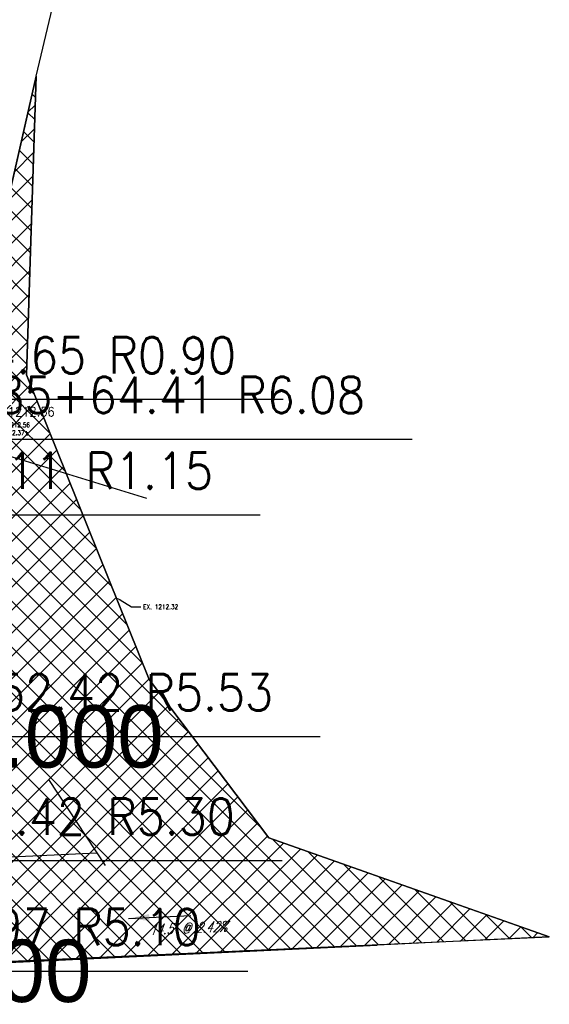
# Model space of a CAD drawing. Extents: x 167754 to 212748, y 396132 to 454338.
# Tile 128 of 147: x 168298 to 168319, y 437868 to 437906. Entities that reach past the tile are written whole.
import ezdxf
from ezdxf import colors
from ezdxf.entities.mleader import LeaderData, LeaderLine
from ezdxf.enums import TextEntityAlignment as Align
from ezdxf.math import Vec2, Vec3

# ---------------------------------------------------------------- set-up
doc = ezdxf.new("R2010")
doc.units = 0
doc.header["$MEASUREMENT"] = 0
for name, color, linetype, plot in [('0_3DP_MAT', 181, 'CONTINUOUS', False), ('0_EX. 3DP', 31, 'CONTINUOUS', False), ('0_QUANTITIES_PAVEMENT REMOVED', 130, 'CONTINUOUS', False), ('SC_SCRATCH-5', 5, 'CONTINUOUS', False)]:
    doc.layers.add(name, color=color, linetype=linetype, plot=plot)
for name, color, linetype in [('0_PNTS', 1, 'CONTINUOUS'), ('PNTDESC', 3, 'CONTINUOUS'), ('PNTELEV', 5, 'CONTINUOUS'), ('PNTNO', 7, 'CONTINUOUS'), ('PV_P_SAW_CUT_LINE', 110, 'CONTINUOUS'), ('SC_SCRATCH-6', 6, 'CONTINUOUS')]:
    doc.layers.add(name, color=color, linetype=linetype)
doc.styles.add('PTXT', font='TXT')
doc.styles.add('romans', font='romans.shx', dxfattribs={"width": 0.75, "oblique": 22.5})
doc.styles.get("Standard").update_dxf_attribs({"font": 'romans.shx', "width": 0.9})
doc.dimstyles.new('4P', dxfattribs={"dimscale": 4, "dimtxt": 0.14, "dimasz": 0.14, "dimexe": 0.05, "dimexo": 0.05, "dimgap": 0.05, "dimtad": 1, "dimzin": 0, "dimdsep": 46, "dimtxsty": 'romans', "dimcen": 0, "dimdle": 0.1, "dimclrd": 1, "dimclre": 1, "dimclrt": 7, "dimaunit": 1, "dimadec": 4, "dimazin": 0, "dimtfac": 1, "dimtmove": 0, "dimatfit": 2, "dimfxl": 1, "dimtvp": 1, "dimtolj": 1, "dimtzin": 0, "dimarcsym": 0})

# ---------------------------------------------------------------- blocks, each defined once
blk = doc.blocks.new('SRVPNO1')
at = {"layer": 'PNTDESC', "style": 'PTXT'}
blk.add_attdef('DESC2', text='', height=1, dxfattribs=at).set_placement((0, -1.75), align=Align.CENTER)
at = {"layer": 'PNTELEV', "style": 'PTXT'}
blk.add_attdef('ELEV2', (1.5, -0.5), '', height=1, dxfattribs=at)
at = {"layer": 'PNTNO', "style": 'PTXT'}
blk.add_attdef('PT#', text='', height=1, dxfattribs=at).set_placement((0, 0.75), align=Align.CENTER)

msp = doc.modelspace()

# ---------------------------------------------------------------- linework, layer by layer
at = {"layer": '0_EX. 3DP'}
for points in [[(168298.812, 437903.791, 1212.374), (168301.451, 437914.876, 1212.343)], [(168298.812, 437903.791, 1212.374), (168298.442, 437892.283, 1212.325), (168303.168, 437880.539, 1212.314), (168307.779, 437874.441, 1212.508), (168317.744, 437870.921, 1213.056)], [(168299.291, 437876.686, 1212.51), (168301.479, 437873.371, 1212.702)], [(168286.312, 437873.169, 1212.378), (168301.155, 437873.862, 1212.674)], [(168266.754, 437868.027, 1211.883), (168284.482, 437869.132, 1212.326), (168297.488, 437869.628, 1212.537), (168311.957, 437870.307, 1212.888)]]:
    msp.add_polyline3d(points, dxfattribs=at)

# ---------------------------------------------------------------- block references
at = {"layer": '0_PNTS', "xscale": 2.4, "yscale": 2.4, "zscale": 2.4}
for p, values in [((168292.095, 437878.351), {'PT#': 'D33', 'ELEV2': '0.000'}), ((168289.312, 437869.316), {'PT#': 'B33', 'ELEV2': '0.000'})]:
    msp.add_blockref('SRVPNO1', p, dxfattribs=at).add_auto_attribs(values)

# ---------------------------------------------------------------- texts
at = {"layer": '0_EX. 3DP', "style": 'romans', "oblique": 22.5, "width": 0.75}
msp.add_text("14.5' @ 2.42%", height=0.4, rotation=2.6868, dxfattribs=at).set_placement((168304.685, 437870.767), align=Align.CENTER)
at = {"layer": 'SC_SCRATCH-6', "width": 0.9}
for s, p in [('785+64.65 R0.90', (168291.238, 437893.041)), ('785+64.41 R6.08', (168296.2, 437891.509)), ('785+60.11 R1.15', (168290.35, 437888.588)), ('785+52.42 R5.53', (168292.66, 437880.043)), ('785+47.42 R5.30', (168291.189, 437875.264)), ('785+42.97 R5.10', (168289.876, 437871))]:
    msp.add_text(s, height=1.4, dxfattribs=at).set_placement(p, align=Align.MIDDLE_LEFT)

# ---------------------------------------------------------------- leaders
at = {"layer": '0_EX. 3DP'}
msp.add_leader([(168302.374, 437871.335), (168304.772, 437871.448)], dimstyle='4P', override={"dimscale": 20, "dimtxt": 0.12, "dimasz": 0.04, "dimdec": 2}, dxfattribs=at)
at = {"layer": 'SC_SCRATCH-6', "has_arrowhead": 0}
for points in [[(168290.673, 437891.35), (168290.678, 437891.341), (168308.338, 437891.341)], [(168289.785, 437886.897), (168289.79, 437886.888), (168307.45, 437886.888)], [(168292.095, 437878.351), (168292.1, 437878.343), (168309.76, 437878.343)], [(168290.623, 437873.573), (168290.629, 437873.564), (168308.289, 437873.564)], [(168289.311, 437869.308), (168289.316, 437869.3), (168306.976, 437869.3)]]:
    msp.add_leader(points, dimstyle='4P', override={"dimscale": 20, "dimasz": 0.1}, dxfattribs=at)

# ---------------------------------------------------------------- next in the draw order: leaders
at = {"layer": '0_3DP_MAT'}
ml = msp.add_multileader_mtext('Standard', dxfattribs=at)
ml.set_content('PROP.1212.56\\PEX. 1212.37±', color=256)
ml.set_leader_properties()
ml.build(insert=Vec2(0, 0))
ml.multileader.update_dxf_attribs({"dogleg_length": 0.36, "arrow_head_size": 0.18})
ctx = ml.context
ctx.base_point, ctx.char_height, ctx.arrow_head_size, ctx.landing_gap_size, ctx.plane_origin = Vec3(168296.926, 437890.354, 1211.047), 0.18, 0.18, 0.09, Vec3(168280.541, 437900.657, 1211.047)
notes = []
notes.append((ctx, [(0, (1, 1, 0), (168296.566, 437890.354, 1211.047), (1, 0), 0.36, [(0, [(168295.632, 437889.806, 1211.047)], 0, [])])]))
ctx.mtext.insert, ctx.mtext.flow_direction = Vec3(168297.016, 437890.444, 1211.047), 5
ctx.mtext.has_bg_fill, ctx.mtext.bg_color, ctx.mtext.bg_scale_factor, ctx.mtext.bg_transparency, ctx.mtext.use_window_bg_color = 1, -1027028792, 1.5, 0, 1
for ctx, leaders in notes:
    for number, flags, end, landing, length, lines in leaders:
        leader = LeaderData()
        leader.index, (leader.has_last_leader_line, leader.has_dogleg_vector, leader.attachment_direction) = number, flags
        leader.last_leader_point, leader.dogleg_vector, leader.dogleg_length = Vec3(end), Vec3(landing), length
        for number, points, colour, breaks in lines:
            line = LeaderLine()
            line.index, line.vertices, line.color, line.breaks = number, Vec3.list(points), colors.encode_raw_color(colour), breaks
            leader.lines.append(line)
        ctx.leaders.append(leader)

# ---------------------------------------------------------------- next in the draw order: hatches: boundary and pattern name
at = {"layer": 'PV_P_SAW_CUT_LINE', "transparency": 33554495}
h = msp.add_hatch(dxfattribs=at)
h.set_pattern_fill('ANSI37', color=256, scale=5)
h.paths.add_polyline_path([(168298.812, 437903.791), (168295.632, 437889.806), (168292.095, 437878.351), (168289.311, 437869.308), (168318.589, 437870.622), (168307.779, 437874.441), (168303.168, 437880.539), (168298.442, 437892.283)])

# ---------------------------------------------------------------- next in the draw order: linework, layer by layer
at = {"layer": '0_3DP_MAT', "color": 211}
msp.add_lwpolyline([(168285.519, 437892.933), (168303.072, 437887.527)], dxfattribs=at)
at = {"layer": '0_QUANTITIES_PAVEMENT REMOVED'}
msp.add_lwpolyline([(168270.312, 437868.249), (168266.754, 437868.027), (168269.3, 437869.793), (168274.302, 437874.298), (168280.109, 437880.172), (168281.852, 437882.259), (168281.852, 437882.259), (168285.711, 437892.881), (168295.634, 437889.818), (168298.812, 437903.791), (168298.442, 437892.283), (168302.871, 437881.276), (168303.168, 437880.539), (168307.779, 437874.441), (168315.456, 437871.729), (168318.589, 437870.622), (168311.957, 437870.307), (168297.488, 437869.628), (168290.847, 437869.375), (168280.091, 437868.858), (168270.312, 437868.249)], dxfattribs=at)
at = {"layer": 'PV_P_SAW_CUT_LINE'}
msp.add_lwpolyline([(168298.812, 437903.791), (168295.632, 437889.806), (168292.095, 437878.351), (168289.311, 437869.308), (168318.589, 437870.622), (168307.779, 437874.441), (168303.168, 437880.539), (168298.442, 437892.283), (168298.812, 437903.791)], dxfattribs=at)

# ---------------------------------------------------------------- next in the draw order: leaders
at = {"layer": 'SC_SCRATCH-5'}
ml = msp.add_multileader_mtext('Standard', dxfattribs=at)
ml.set_content('1212.56', color=256)
ml.set_leader_properties()
ml.build(insert=Vec2(0, 0))
ml.multileader.update_dxf_attribs({"text_right_attachment_type": 3, "dogleg_length": 0.36, "arrow_head_size": 0.36, "scale": 2})
ctx = ml.context
ctx.base_point, ctx.scale, ctx.char_height, ctx.arrow_head_size, ctx.landing_gap_size, ctx.plane_origin = Vec3(168297.48, 437890.862, 1212.5), 2, 0.36, 0.36, 0.18, Vec3(168295.634, 437889.818, 1212.5)
ctx.right_attachment, ctx.text_align_type = 3, 2
notes = []
notes.append((ctx, [(0, (1, 1, 0), (168296.76, 437890.862, 1212.5), (1, 0), 0.72, [(0, [(168295.634, 437889.818, 1212.5)], 0, [])])]))
ctx.mtext.insert, ctx.mtext.alignment, ctx.mtext.flow_direction = Vec3(168299.527, 437891.042, 1212.5), 3, 5
at = {"layer": 'SC_SCRATCH-6', "has_arrowhead": 0}
msp.add_leader([(168295.634, 437889.818), (168295.64, 437889.809), (168313.3, 437889.809)], dimstyle='4P', override={"dimscale": 20, "dimasz": 0.1}, dxfattribs=at)
for ctx, leaders in notes:
    for number, flags, end, landing, length, lines in leaders:
        leader = LeaderData()
        leader.index, (leader.has_last_leader_line, leader.has_dogleg_vector, leader.attachment_direction) = number, flags
        leader.last_leader_point, leader.dogleg_vector, leader.dogleg_length = Vec3(end), Vec3(landing), length
        for number, points, colour, breaks in lines:
            line = LeaderLine()
            line.index, line.vertices, line.color, line.breaks = number, Vec3.list(points), colors.encode_raw_color(colour), breaks
            leader.lines.append(line)
        ctx.leaders.append(leader)

# ---------------------------------------------------------------- next in the draw order: leaders
at = {"layer": '0_3DP_MAT'}
ml = msp.add_multileader_mtext('Standard', dxfattribs=at)
ml.set_content('EX. 1212.32', color=256)
ml.set_leader_properties()
ml.build(insert=Vec2(0, 0))
ml.multileader.update_dxf_attribs({"dogleg_length": 0.36, "arrow_head_size": 0.18})
ctx = ml.context
ctx.base_point, ctx.char_height, ctx.arrow_head_size, ctx.landing_gap_size, ctx.plane_origin = Vec3(168302.844, 437883.346), 0.18, 0.18, 0.09, Vec3(168286.677, 437894.353)
notes = []
notes.append((ctx, [(0, (1, 1, 0), (168302.484, 437883.346), (1, 0), 0.36, [(0, [(168301.894, 437883.704)], 0, [])])]))
ctx.mtext.insert, ctx.mtext.flow_direction = Vec3(168302.934, 437883.436), 5
ctx.mtext.has_bg_fill, ctx.mtext.bg_color, ctx.mtext.bg_scale_factor, ctx.mtext.bg_transparency, ctx.mtext.use_window_bg_color = 1, -1027028792, 1.5, 0, 1
for ctx, leaders in notes:
    for number, flags, end, landing, length, lines in leaders:
        leader = LeaderData()
        leader.index, (leader.has_last_leader_line, leader.has_dogleg_vector, leader.attachment_direction) = number, flags
        leader.last_leader_point, leader.dogleg_vector, leader.dogleg_length = Vec3(end), Vec3(landing), length
        for number, points, colour, breaks in lines:
            line = LeaderLine()
            line.index, line.vertices, line.color, line.breaks = number, Vec3.list(points), colors.encode_raw_color(colour), breaks
            leader.lines.append(line)
        ctx.leaders.append(leader)

doc.saveas('drawing.dxf')
